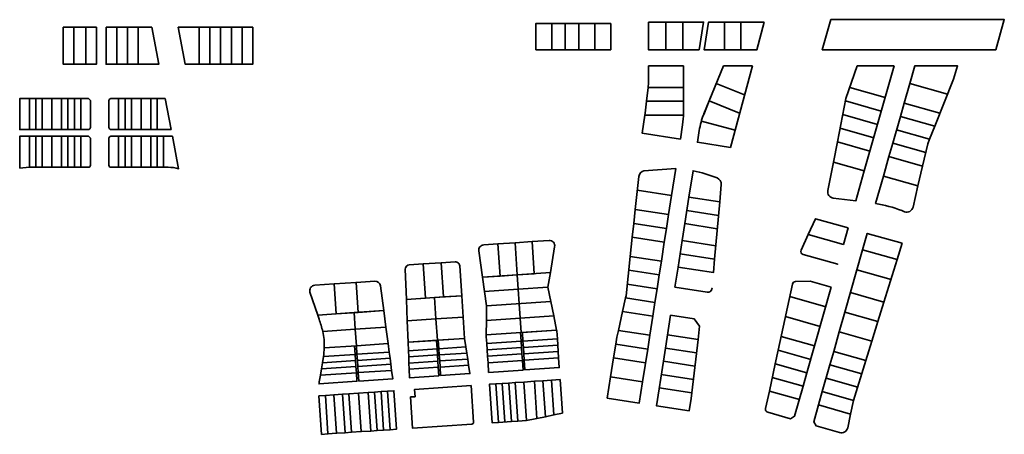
# Model space of a CAD drawing. Header units: metres. Extents: x 240256 to 241174, y 583550 to 583937.
import ezdxf
from ezdxf.lldxf.tags import DXFTag

# ---------------------------------------------------------------- set-up
doc = ezdxf.new("R2010")
doc.units = ezdxf.units.M
doc.layers.add('N-WE-KG-GRENS_PERCEEL-G', color=150, linetype='KG-PERCEEL', lineweight=35)
tags = doc.linetypes.add('KG-PERCEEL', pattern='A,5.5,-2,["P",Standard,S=1.8,R=0,X=-0.5,Y=-0.9],-2,5.5,-2,[5,NLCS.SHX,S=0.75,R=0,X=0,Y=0],-2', length=19).pattern_tags.tags
tags[6] = DXFTag(74, 10)

msp = doc.modelspace()

# ---------------------------------------------------------------- linework, layer by layer
at = {"layer": 'N-WE-KG-GRENS_PERCEEL-G'}
for p, q in [((240913.18, 583934.71), (240950.08, 583934.71)), ((240336.63, 583929.75), (240379.07, 583929.75)), ((240433.35, 583929.75), (240473.35, 583929.75)), ((240807.17, 583908.73), (240737.17, 583908.73)), ((240889.59, 583908.71), (240858.35, 583908.71)), ((241036.75, 583893.71), (241026.24, 583863.17)), ((240746.13, 583566.25), (240728.34, 583562.58))]:
    msp.add_line(p, q, dxfattribs=at)
for points in [[(240737.17, 583908.73), (240737.17, 583933.21), (240807.17, 583933.21)], [(240752.17, 583933.21), (240752.17, 583908.73)], [(240764.67, 583933.21), (240764.67, 583908.73)], [(240777.17, 583933.21), (240777.17, 583908.73)], [(240792.17, 583908.73), (240792.17, 583933.21)], [(240807.17, 583908.73), (240807.17, 583933.21)], [(240858.35, 583934.71), (240874.35, 583934.71)], [(240889.59, 583908.71), (240893.63, 583934.71), (240874.35, 583934.71), (240874.35, 583908.71)], [(240913.18, 583934.71), (240898.18, 583934.71), (240894.15, 583908.71), (240913.18, 583908.71)], [(240928.18, 583934.71), (240928.18, 583908.71), (240913.18, 583908.71), (240913.18, 583934.71)], [(240928.18, 583908.71), (240943.08, 583908.71), (240950.08, 583934.71)], [(240306.63, 583895.25), (240296.63, 583895.25), (240296.63, 583929.75), (240306.63, 583929.75)], [(240346.63, 583929.75), (240346.63, 583895.25), (240336.63, 583895.25), (240336.63, 583929.75)], [(240356.63, 583929.75), (240356.63, 583895.25), (240346.63, 583895.25)], [(240366.63, 583929.75), (240366.63, 583895.25), (240356.63, 583895.25)], [(240366.63, 583895.25), (240385.63, 583895.25), (240379.07, 583929.75)], [(240423.35, 583895.25), (240410.35, 583895.25), (240403.79, 583929.75), (240423.35, 583929.75)], [(240443.35, 583929.75), (240443.35, 583895.25), (240433.35, 583895.25)], [(240453.35, 583929.75), (240453.35, 583895.25), (240443.35, 583895.25)], [(240463.35, 583929.75), (240463.35, 583895.25), (240453.35, 583895.25)], [(240473.35, 583929.75), (240473.35, 583895.25), (240463.35, 583895.25)], [(240874.82, 583893.71), (240842.35, 583893.71), (240842.35, 583877.99), (240841.86, 583873.71), (240874.82, 583873.71)], [(240874.82, 583849.64), (240874.82, 583893.71)], [(240889.54, 583833.42), (240887.83, 583822.43), (240918.56, 583817.65), (240939.04, 583893.71)], [(240911.99, 583893.71), (240893.89, 583848.98)], [(240911.99, 583893.71), (240898.8, 583861.1), (240927.17, 583849.63)], [(240939.04, 583893.71), (240911.99, 583893.71)], [(241018.27, 583822.69), (241014.58, 583803.98), (241043.39, 583795.81), (241071.15, 583893.71)], [(241071.15, 583893.71), (241036.75, 583893.71)], [(241126.61, 583881.39), (241130.33, 583893.71), (241090.38, 583893.71), (241085.74, 583877.36), (241121.01, 583867.36)], [(240905.36, 583877.33), (240931.75, 583866.65)], [(241080.56, 583859.08), (241077.01, 583846.57), (241109.09, 583837.47), (241126.61, 583881.39)], [(241085.74, 583877.36), (241080.56, 583859.08), (241113.93, 583849.61)], [(240841.86, 583873.71), (240840.39, 583860.71), (240874.82, 583860.71)], [(241029.78, 583873.47), (241062.76, 583864.12)], [(240320.13, 583863.28), (240256.03, 583863.28), (240256.03, 583834.28), (240320.13, 583834.28)], [(240265.03, 583863.28), (240265.03, 583834.28)], [(240271.03, 583863.28), (240271.03, 583834.28)], [(240277.03, 583863.28), (240277.03, 583834.28)], [(240286.03, 583863.28), (240286.03, 583834.28)], [(240295.03, 583863.28), (240295.03, 583834.28)], [(240301.03, 583863.28), (240301.03, 583834.28)], [(240307.03, 583863.28), (240307.03, 583834.28)], [(240313.03, 583863.28), (240313.03, 583834.28)], [(240348.23, 583863.28), (240348.23, 583834.28)], [(240354.23, 583863.28), (240354.23, 583834.28)], [(240360.23, 583863.28), (240360.23, 583834.28)], [(240369.23, 583863.28), (240369.23, 583834.28)], [(240378.23, 583863.28), (240378.23, 583834.28)], [(240384.23, 583863.28), (240384.23, 583834.28)], [(240397.2, 583834.28), (240391.7, 583863.28)], [(241026.24, 583863.17), (241018.27, 583822.69), (241048.57, 583814.09)], [(241025.83, 583861.08), (241059.21, 583851.61)], [(240838.83, 583847.71), (240836.23, 583830.98), (240871.91, 583825.44), (240873.99, 583838.85)], [(240891.5, 583842.2), (240922.85, 583833.6)], [(241023.31, 583848.28), (241055.67, 583839.11)], [(241077.01, 583846.57), (241069.92, 583821.55), (241100.62, 583812.85)], [(241020.79, 583835.48), (241052.12, 583826.6)], [(241073.47, 583834.06), (241104.25, 583825.33), (241109.09, 583837.47)], [(240271.03, 583828.08), (240271.03, 583799.08)], [(240277.03, 583828.08), (240277.03, 583799.08)], [(240286.03, 583828.08), (240286.03, 583799.08)], [(240295.03, 583828.08), (240295.03, 583799.08)], [(240301.03, 583828.08), (240301.03, 583799.08)], [(240307.03, 583828.08), (240307.03, 583799.08)], [(240313.03, 583828.08), (240313.03, 583799.08)], [(240348.23, 583828.08), (240348.23, 583799.08)], [(240354.23, 583828.08), (240354.23, 583799.08)], [(240360.23, 583828.08), (240360.23, 583799.08)], [(240369.23, 583828.08), (240369.23, 583799.08)], [(240378.23, 583828.08), (240378.23, 583799.08)], [(240384.23, 583828.08), (240384.23, 583799.08)], [(240390.23, 583828.08), (240390.23, 583799.08)], [(241069.92, 583821.55), (241066.37, 583809.05), (241097.68, 583800.17), (241102.47, 583820.88)], [(241102.47, 583820.88), (241104.25, 583825.33)], [(241066.37, 583809.05), (241061.19, 583790.77), (241093.4, 583781.64), (241097.68, 583800.17)], [(240833.18, 583790.62), (240829.88, 583759.68), (240860.95, 583754.86), (240863.71, 583772.64)], [(240873.58, 583730.64), (240871.66, 583718.28), (240903.87, 583713.28), (240908.56, 583766.7)], [(240879.87, 583771.15), (240876.03, 583746.45), (240906.37, 583741.74)], [(240829.88, 583759.68), (240828.5, 583746.74), (240858.95, 583742.01), (240860.95, 583754.86)], [(240877.95, 583758.8), (240907.46, 583754.22)], [(240828.5, 583746.74), (240827.12, 583733.8), (240856.96, 583729.17), (240858.95, 583742.01)], [(240876.03, 583746.45), (240873.58, 583730.64), (240904.97, 583725.76)], [(240717.77, 583728.56), (240733.73, 583729.65), (240735.76, 583699.71), (240719.8, 583698.63)], [(240827.12, 583733.8), (240825.2, 583715.88), (240854.19, 583711.38), (240856.96, 583729.17)], [(241041.7, 583722), (241025.2, 583663.8), (241056.13, 583655.04), (241061.73, 583673.19)], [(240825.2, 583715.88), (240821.27, 583679.07), (240820.83, 583677.09), (240848.21, 583672.84), (240850.2, 583685.69)], [(240823.82, 583702.94), (240852.2, 583698.53), (240854.19, 583711.38)], [(240871.66, 583718.28), (240869.74, 583705.93), (240902.78, 583700.8), (240903.87, 583713.28)], [(241030.38, 583682.08), (241061.73, 583673.19), (241073.98, 583712.85)], [(241036.44, 583703.47), (241068.3, 583694.44)], [(240720.71, 583685.16), (240719.8, 583698.63), (240687.39, 583696.44), (240689.28, 583683.03)], [(240720.71, 583685.16), (240719.8, 583698.63), (240750.76, 583700.73), (240748.5, 583687.05)], [(240822.44, 583690), (240850.2, 583685.69), (240852.2, 583698.53)], [(240571.53, 583663.63), (240551.08, 583662.24), (240549.19, 583690.18), (240569.64, 583691.56)], [(240691.18, 583669.63), (240689.28, 583683.03), (240720.71, 583685.16), (240721.62, 583671.69)], [(240720.71, 583685.16), (240748.5, 583687.05), (240751.2, 583673.7)], [(240963.09, 583628.4), (240960.35, 583615.67), (240989.94, 583607.28), (241012.58, 583687.13)], [(240976.38, 583690.1), (240963.09, 583628.4), (240993.49, 583619.78)], [(240644.03, 583657.51), (240642.67, 583677.47), (240616.58, 583675.7), (240617.35, 583655.71)], [(240820.83, 583677.09), (240818.01, 583664.37), (240846.22, 583659.99), (240848.21, 583672.84)], [(240973.85, 583678.36), (241007.4, 583668.85)], [(240691.08, 583656.09), (240691.18, 583669.63), (240751.2, 583673.7)], [(240721.62, 583671.69), (240722.54, 583658.22)], [(240751.2, 583673.7), (240753.9, 583660.35)], [(240669.47, 583659.24), (240670.82, 583639.28), (240645.38, 583637.56), (240644.03, 583657.51)], [(240722.54, 583658.22), (240753.9, 583660.35), (240756.59, 583647), (240723.45, 583644.76)], [(240818.01, 583664.37), (240814.1, 583646.77), (240843.45, 583642.21), (240846.22, 583659.99)], [(240862.75, 583660.88), (240858, 583630.33), (240886.97, 583625.84)], [(240888.4, 583638.26), (240889.85, 583650.84), (240884.81, 583657.46), (240862.75, 583660.88)], [(240969.84, 583659.75), (241002.22, 583650.57)], [(241025.2, 583663.8), (241020.01, 583645.52), (241050.52, 583636.88), (241056.13, 583655.04)], [(240569.88, 583632.44), (240568.83, 583647.91), (240597.45, 583649.85), (240599.47, 583634.45)], [(240725.16, 583636.85), (240724.62, 583644.83), (240756.59, 583647), (240756.74, 583646.26), (240757.23, 583639.03)], [(240814.1, 583646.77), (240812.73, 583640.6), (240811.69, 583633.98), (240841.46, 583629.36), (240843.45, 583642.21)], [(240672.01, 583631.35), (240670.82, 583639.28), (240646.23, 583637.62), (240646.77, 583629.64)], [(240691.39, 583634.56), (240690.97, 583640.65), (240690.99, 583642.56)], [(240722.92, 583644.72), (240723.46, 583636.74)], [(240725.56, 583630.87), (240725.16, 583636.85), (240757.23, 583639.03), (240757.64, 583633.04)], [(240852.25, 583593.28), (240882.67, 583588.55), (240888.4, 583638.26)], [(240888.4, 583638.26), (240859.92, 583642.69)], [(240965.83, 583641.14), (240997.03, 583632.29)], [(241020.01, 583645.52), (241014.83, 583627.25), (241044.91, 583618.72), (241050.52, 583636.88)], [(240600.51, 583626.5), (240599.47, 583634.45), (240569.88, 583632.44), (240570.42, 583624.46)], [(240618.44, 583627.72), (240618.66, 583622.02), (240645.46, 583623.83), (240645.07, 583629.52)], [(240672.85, 583625.69), (240672.01, 583631.35), (240646.77, 583629.64), (240647.15, 583623.95)], [(240692.2, 583622.59), (240691.79, 583628.58)], [(240723.87, 583630.75), (240724.27, 583624.77)], [(240725.97, 583624.88), (240725.56, 583630.87), (240757.64, 583633.04), (240758.05, 583627.05)], [(240809.66, 583621.14), (240806.85, 583603.36), (240836.7, 583598.73), (240841.46, 583629.36)], [(240811.69, 583633.98), (240809.66, 583621.14), (240839.46, 583616.52)], [(240858, 583630.33), (240856.09, 583617.98), (240885.54, 583613.41)], [(240539.19, 583622.34), (240538.24, 583616.57), (240569.11, 583618.66), (240568.73, 583624.35)], [(240601.25, 583620.84), (240600.51, 583626.5), (240570.42, 583624.46), (240570.81, 583618.77)], [(240601.99, 583615.17), (240601.25, 583620.84), (240570.81, 583618.77), (240571.19, 583613.09)], [(240618.66, 583622.02), (240618.88, 583616.32), (240645.84, 583618.15), (240645.46, 583623.83)], [(240673.7, 583620.03), (240672.85, 583625.69), (240647.15, 583623.95), (240647.54, 583618.26)], [(240674.55, 583614.38), (240673.7, 583620.03), (240647.54, 583618.26), (240647.92, 583612.57)], [(240726.38, 583618.89), (240725.97, 583624.88), (240758.05, 583627.05), (240758.45, 583621.07)], [(241014.83, 583627.25), (241011.29, 583614.74), (241041.08, 583606.29)], [(240537.3, 583610.79), (240536.35, 583605.01), (240569.88, 583607.28), (240569.5, 583612.97)], [(240538.24, 583616.57), (240537.3, 583610.79), (240569.5, 583612.97), (240569.11, 583618.66)], [(240602.73, 583609.51), (240601.99, 583615.17), (240571.19, 583613.09), (240571.58, 583607.4)], [(240618.88, 583616.32), (240619.1, 583610.62), (240646.23, 583612.46), (240645.84, 583618.15)], [(240619.1, 583610.62), (240619.41, 583602.62), (240646.77, 583604.48), (240646.23, 583612.46)], [(240724.68, 583618.78), (240725.29, 583609.8), (240693.21, 583607.63), (240692.6, 583616.61)], [(240856.09, 583617.98), (240849.64, 583576.48), (240880.27, 583571.72), (240882.06, 583583.23), (240882.67, 583588.55)], [(240960.35, 583615.67), (240954.86, 583590.2), (240982.85, 583582.26)], [(241011.29, 583614.74), (241004.19, 583589.72), (241033.4, 583581.44), (241044.91, 583618.72)], [(240806.85, 583603.36), (240803.74, 583583.61), (240833.63, 583578.97), (240836.7, 583598.73)], [(240854.17, 583605.63), (240884.11, 583600.98)], [(240957.6, 583602.93), (240986.4, 583594.77), (240989.94, 583607.28)], [(241007.74, 583602.23), (241037.24, 583593.87)], [(240699.96, 583596.86), (240693.97, 583596.45), (240696.4, 583560.53), (240702.39, 583560.94)], [(240705.94, 583597.26), (240699.96, 583596.86), (240702.39, 583560.94), (240714.36, 583561.75)], [(240711.93, 583597.67), (240705.94, 583597.26), (240708.38, 583561.35)], [(240720.35, 583562.15), (240728.34, 583562.58), (240725.9, 583598.62), (240717.91, 583598.07)], [(240725.9, 583598.62), (240735.87, 583599.29), (240738.22, 583564.62)], [(240738.22, 583564.62), (240735.87, 583599.29), (240743.85, 583599.83)], [(240754.04, 583567.88), (240746.13, 583566.25), (240743.85, 583599.83), (240751.84, 583600.37)], [(240543.43, 583550.17), (240551.42, 583550.71), (240548.98, 583586.62), (240541, 583586.08)], [(240562.95, 583587.57), (240556.96, 583587.17), (240559.4, 583551.25), (240565.38, 583551.65)], [(240586.89, 583589.19), (240580.91, 583588.79), (240583.34, 583552.87), (240589.33, 583553.28)], [(240592.88, 583589.6), (240586.89, 583589.19), (240589.33, 583553.28), (240595.32, 583553.68)], [(240601.3, 583554.09), (240607.29, 583554.49), (240604.85, 583590.41), (240598.87, 583590.01)]]:
    msp.add_lwpolyline(points, dxfattribs=at)
for points in [[(240842.35, 583934.71), (240858.35, 583934.71), (240858.35, 583908.71), (240842.35, 583908.71)], [(241012.08, 583936.9), (241173.89, 583936.9), (241165.93, 583908.81), (241004.12, 583908.81)], [(240306.63, 583929.75), (240317.63, 583929.75), (240317.63, 583895.25), (240306.63, 583895.25)], [(240317.63, 583895.25), (240317.63, 583929.75), (240327.63, 583929.75), (240327.63, 583895.25)], [(240423.35, 583929.75), (240433.35, 583929.75), (240433.35, 583895.25), (240423.35, 583895.25)], [(241028.26, 583742.44), (240997.87, 583751.06), (240991.12, 583736.34), (241023.9, 583727.05)], [(241078.7, 583728.14), (241046.06, 583737.4), (241041.7, 583722), (241073.98, 583712.85)], [(240701.81, 583727.48), (240717.77, 583728.56), (240719.8, 583698.63), (240703.83, 583697.55)], [(240632.03, 583708.82), (240648.99, 583709.97), (240651.15, 583678.04), (240634.19, 583676.89)], [(240642.67, 583677.47), (240668.11, 583679.19), (240669.47, 583659.24), (240644.03, 583657.51)], [(240597.45, 583649.85), (240595.43, 583665.25), (240567.78, 583663.37), (240568.83, 583647.91)], [(240645.38, 583637.56), (240644.03, 583657.51), (240617.35, 583655.71), (240618.13, 583635.71)], [(240691.08, 583656.09), (240722.54, 583658.22), (240723.45, 583644.76), (240690.99, 583642.56)], [(240644.53, 583637.5), (240618.13, 583635.71), (240618.44, 583627.72), (240645.07, 583629.52)], [(240723.46, 583636.74), (240723.87, 583630.75), (240691.79, 583628.58), (240691.39, 583634.56)], [(240724.27, 583624.77), (240724.68, 583618.78), (240692.6, 583616.61), (240692.2, 583622.59)], [(240758.45, 583621.07), (240759.06, 583612.09), (240726.98, 583609.91), (240726.38, 583618.89)], [(240648.46, 583604.59), (240675.74, 583606.44), (240674.55, 583614.38), (240647.92, 583612.57)], [(240572.12, 583599.42), (240603.78, 583601.56), (240602.73, 583609.51), (240571.58, 583607.4)], [(240761.95, 583569.52), (240754.04, 583567.88), (240751.84, 583600.37), (240759.82, 583600.91)], [(240717.91, 583598.07), (240711.93, 583597.67), (240714.36, 583561.75), (240720.35, 583562.15)], [(240535.01, 583585.68), (240537.45, 583549.76), (240543.43, 583550.17), (240541, 583586.08)], [(240548.98, 583586.62), (240551.42, 583550.71), (240559.4, 583551.25), (240556.96, 583587.17)], [(240571.93, 583588.18), (240574.36, 583552.26), (240565.38, 583551.65), (240562.95, 583587.57)], [(240571.93, 583588.18), (240580.91, 583588.79), (240583.34, 583552.87), (240574.36, 583552.26)], [(240598.87, 583590.01), (240592.88, 583589.6), (240595.32, 583553.68), (240601.3, 583554.09)], [(241033.35, 583581.46), (241004.19, 583589.72), (241000.65, 583577.22), (241030.63, 583568.72)]]:
    msp.add_lwpolyline(points, close=True, dxfattribs=at)
for points in [[(240320.13, 583834.28, 0.414214), (240322.03, 583836.18), (240322.03, 583861.38), (240320.13, 583863.28)], [(240391.7, 583863.28), (240341.13, 583863.28, 0.414214), (240339.23, 583861.38), (240339.23, 583836.18, 0.414214), (240341.13, 583834.28), (240397.2, 583834.28)], [(240840.39, 583860.71), (240839.15, 583849.75), (240838.83, 583847.71), (240874.79, 583847.71, 0.006859)], [(240898.8, 583861.1), (240893.7, 583848.5, 0.057668), (240889.54, 583833.42)], [(240873.99, 583838.85, 0.03853), (240874.82, 583849.64)], [(240320.13, 583828.08), (240256.03, 583828.08), (240256.03, 583798.36, -0.02158)], [(240265.03, 583828.08), (240265.03, 583799.03, -0.007812)], [(240320.13, 583799.08, 0.414214), (240322.03, 583800.98), (240322.03, 583826.18), (240320.13, 583828.08)], [(240398.38, 583828.08), (240341.13, 583828.08, 0.414214), (240339.23, 583826.18), (240339.23, 583800.98, 0.414214), (240341.13, 583799.08), (240394.43, 583799.08)], [(240394.43, 583799.08, -0.071355), (240404.15, 583797.69), (240398.38, 583828.08)], [(241014.58, 583803.98), (241009.35, 583777.4, 0.434077), (241014.47, 583770.29), (241035.4, 583767.62), (241043.39, 583795.81)], [(240256.03, 583798.36, -0.029397), (240268.3, 583799.08), (240320.13, 583799.08)], [(240831.79, 583777.6), (240863.71, 583772.64), (240867.62, 583797.87), (240838.01, 583795.88, 0.329511), (240833.18, 583790.62)], [(241061.19, 583790.77), (241053.94, 583765.2, -0.054666), (241078.22, 583758.66), (241080.81, 583757.64, 0.457529), (241088.84, 583761.88), (241093.4, 583781.64)], [(240750.76, 583700.73), (240754.73, 583724.84, 0.487883), (240749.47, 583730.71), (240733.73, 583729.65), (240735.76, 583699.71)], [(240991.12, 583736.34), (240984.45, 583721.81, 0.460059), (240986.36, 583717.67), (241018.64, 583708.52), (240986.36, 583717.67)], [(240869.74, 583705.93), (240866.83, 583687.16), (240896.89, 583682.49, 0.433832), (240901.48, 583686.09, -0.433832), (240896.89, 583682.49)], [(241012.58, 583687.13), (240992.93, 583692.7), (240979.26, 583692.47, 0.348517), (240976.38, 583690.1)], [(240533.83, 583661.07), (240526.65, 583682.36, -0.491873), (240531.05, 583688.95), (240549.19, 583690.18), (240551.08, 583662.24)], [(240538.54, 583645.85, 0.028198), (240535.14, 583657.18), (240533.83, 583661.07), (240567.78, 583663.37), (240568.83, 583647.91)], [(240568.83, 583647.91), (240538.54, 583645.85, -0.060788), (240539.95, 583630.41), (240569.88, 583632.44)], [(240539.95, 583630.41, -0.031541), (240539.19, 583622.34), (240568.73, 583624.35), (240568.18, 583632.33)], [(240536.35, 583605.01), (240535.32, 583598.75, 0.01035), (240535.05, 583596.91), (240570.42, 583599.3), (240569.88, 583607.28)], [(240954.86, 583590.2), (240951.34, 583573.85, 0.39557), (240953.45, 583570.33), (240974.45, 583564.37), (240978.4, 583566.58), (240986.4, 583594.77)], [(241000.65, 583577.22), (240996.2, 583561.53), (240998.41, 583557.58), (241020.38, 583551.35, 0.433553), (241027.88, 583555.87), (241030.63, 583568.72)]]:
    msp.add_lwpolyline(points, format="xyb", dxfattribs=at)
for points in [[(240909.99, 583783.05, 0.32861), (240906.29, 583789.13, 0.049188), (240883.71, 583795.87), (240879.87, 583771.15), (240908.56, 583766.7)], [(240687.39, 583696.44), (240703.83, 583697.55), (240701.81, 583727.48), (240688.56, 583726.58, 0.433015), (240683.93, 583720.98)], [(240668.11, 583679.19), (240666.22, 583707.13, 0.414214), (240661.96, 583710.85), (240648.99, 583709.97), (240651.15, 583678.04)], [(240615.49, 583703.81, -0.405766), (240619.21, 583707.95), (240632.03, 583708.82), (240634.19, 583676.89), (240616.58, 583675.7)], [(240595.43, 583665.25), (240571.53, 583663.63), (240569.64, 583691.56), (240587.1, 583692.74, -0.395982), (240592.39, 583688.41)], [(240676.91, 583595.29), (240679.21, 583561.27, -0.414214), (240677.45, 583559.25), (240622.35, 583555.51), (240620.38, 583584.62), (240624.65, 583584.91), (240624.18, 583591.72)]]:
    msp.add_lwpolyline(points, format="xyb", close=True, dxfattribs=at)

doc.saveas('drawing.dxf')
